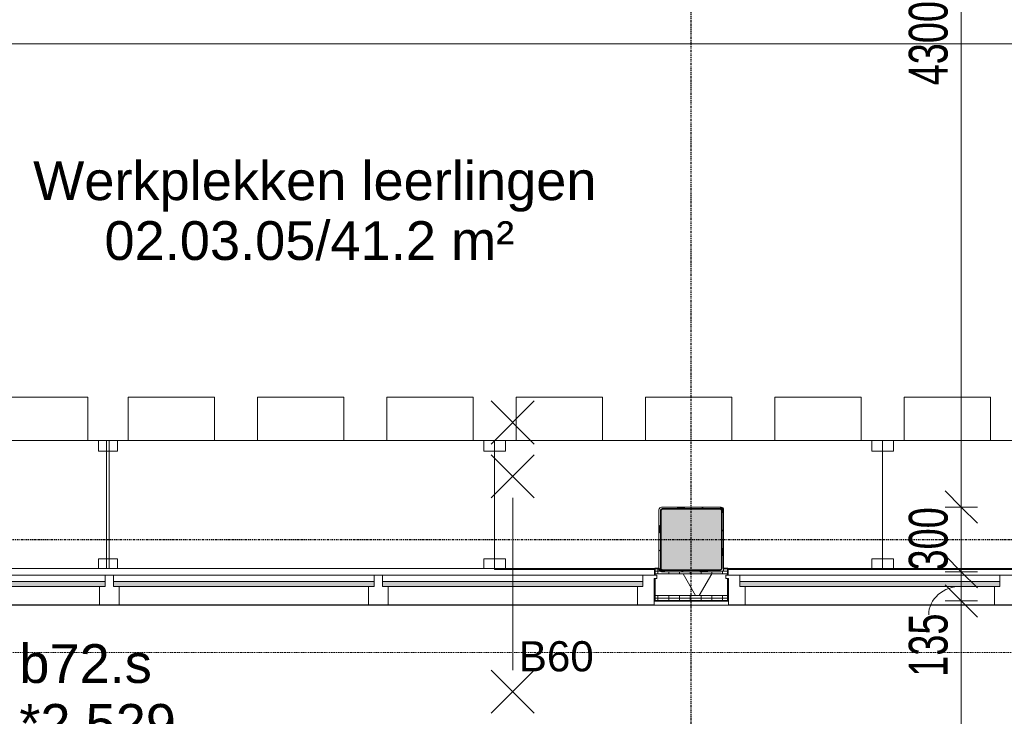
# Model space of a CAD drawing. Header units: millimetres. Extents: x -80560 to 110805, y -11020 to 52719.
# Tile 104 of 182: x 58779 to 63347, y 34379 to 37613. Entities that reach past the tile are written whole.
import ezdxf

# ---------------------------------------------------------------- set-up
doc = ezdxf.new("R2010")
doc.units = ezdxf.units.MM
for name, pattern in [('CENTER2', [20, 8, -4, 4, -4]), ('DASHDOT2', [8, 4, -2, 0, -2]), ('DASHED2', [6, 4, -2]), ('DASHED2-1', [3, 2, -1])]:
    doc.linetypes.add(name, pattern=pattern)
for name, color, linetype, lineweight in [('A-ANNO-DIMS', 211, 'Continuous', 9), ('A-ANNO-DIMS-100', 211, 'Continuous', 9), ('A-ANNO-NOTE', 131, 'Continuous', 18), ('A-AREA', 32, 'DASHED2', 18), ('A-AREA-IDEN', 2, 'Continuous', 9), ('A-DETL-GENF', 92, 'Continuous', 18), ('A-DETL-MBND', 5, 'Continuous', 18), ('A-DOOR', 31, 'Continuous', 18), ('A-FLOR-HRAL', 11, 'Continuous', 18), ('A-GLAZ', 151, 'Continuous', 18), ('A-GLAZ-IDEN', 152, 'Continuous', 18), ('A-WALL', 113, 'Continuous', 35), ('A-WALL-PATT', 111, 'Continuous', 35), ('I-FURN', 30, 'Continuous', 18), ('I-WALL', 2, 'Continuous', 18), ('S-COLS', 52, 'Continuous', 18), ('S-GRID', 1, 'Continuous', 9)]:
    doc.layers.add(name, color=color, linetype=linetype, lineweight=lineweight)
doc.styles.add('Arial', font='arial.ttf', dxfattribs={"height": 180})
doc.styles.add('Arial_1', font='arial.ttf', dxfattribs={"height": 140})
doc.styles.add('Arial_6', font='arial.ttf', dxfattribs={"width": 0.7, "height": 180})
doc.dimstyles.new('n3o_1_8_1', dxfattribs={"dimscale": 304.8, "dimtxt": 183.646692, "dimasz": 0.492126, "dimexe": 0.246063, "dimexo": 0.0625, "dimgap": 0.032808, "dimtad": 1, "dimdec": 0, "dimdsep": 46, "dimtxsty": 'Arial_6', "dimblk1": 'OBLIQUE', "dimblk2": 'OBLIQUE', "dimsah": 1, "dimcen": 0.09, "dimdle": 0.246063, "dimazin": 0, "dimtfac": 1, "dimtdec": 4, "dimtix": 1, "dimtmove": 1, "dimatfit": 3, "dimfxl": 0.246063, "dimfxlon": 1, "dimtvp": 1, "dimtolj": 1, "dimtzin": 0, "dimarcsym": 2})
doc.dimstyles.new('n3o_1_8_3', dxfattribs={"dimscale": 304.8, "dimtxt": 183.646692, "dimasz": 0.492126, "dimexe": 0.246063, "dimexo": 0.0625, "dimgap": 0.032808, "dimtad": 1, "dimdec": 0, "dimdsep": 46, "dimtxsty": 'Arial_6', "dimblk1": 'OBLIQUE', "dimblk2": 'OBLIQUE', "dimsah": 1, "dimcen": 0.09, "dimdle": 0.246063, "dimazin": 0, "dimtfac": 1, "dimtdec": 4, "dimtix": 1, "dimtmove": 0, "dimatfit": 3, "dimfxl": 0.246063, "dimfxlon": 1, "dimtvp": 1, "dimtolj": 1, "dimtzin": 0, "dimarcsym": 2})
pattern_1 = [(270, (61239.82, 35065), (50, 1e-13), [])]

# ---------------------------------------------------------------- blocks, each defined once
blk = doc.blocks.new('NLRS_28_SCO_UN_staalkolom koker betongevuld_gen_CGA - kolom A-V450-DO_02 tweede verdieping')
at = {"layer": 'S-COLS', "lineweight": 5}
h = blk.add_hatch(dxfattribs=at)
h.set_pattern_fill('FP_154', color=256, style=0, pattern_type=2)
h.set_pattern_definition([(45, (-37000, -35200), (-99.99975, 99.99975), []), (45, (-36915, -35200), (-99.99975, 99.99975), []), (45, (-36910, -35200), (-99.99975, 99.99975), []), (45, (-36905, -35200), (-99.99975, 99.99975), []), (45, (-36900, -35200), (-99.99975, 99.99975), []), (45, (-36895, -35200), (-99.99975, 99.99975), []), (45, (-36890, -35200), (-99.99975, 99.99975), []), (45, (-36885, -35200), (-99.99975, 99.99975), [])])
h.paths.add_polyline_path([(138, -150), (146.5, -146.5), (150, -138), (150, 138), (146.5, 146.5), (138, 150), (-138, 150), (-146.5, 146.5), (-150, 138), (-150, -138), (-146.5, -146.5), (-138, -150), (-42.6, -150)], flags=0)
h.paths.add_polyline_path([(134, -142), (-134, -142), (-139.7, -139.7), (-142, -134), (-142, 134), (-139.7, 139.7), (-134, 142), (134, 142), (139.7, 139.7), (142, 134), (142, -134), (139.7, -139.7)], flags=0)
at = {"layer": 'S-COLS', "lineweight": 9}
blk.add_hatch(color=256, dxfattribs=at).paths.add_polyline_path([(-42.6, -142), (134, -142), (139.7, -139.7), (142, -134), (142, 134), (139.7, 139.7), (134, 142), (-134, 142), (-139.7, 139.7), (-142, 134), (-142, -134), (-139.7, -139.7), (-134, -142)], flags=0)
at = {"layer": 'S-COLS'}
for p, q in [((-150, 138), (-150, -138)), ((138, 150), (-138, 150)), ((-134, 142), (134, 142)), ((150, -138), (150, 138)), ((-142, -134), (-142, 134)), ((142, 134), (142, -134)), ((-138, -150), (138, -150)), ((134, -142), (-134, -142))]:
    blk.add_line(p, q, dxfattribs=at)
at = {"layer": 'S-COLS', "lineweight": 35}
for p, q in [((134, 142), (-134, 142)), ((-142, 134), (-142, -134)), ((142, -134), (142, 134)), ((-134, -142), (134, -142))]:
    blk.add_line(p, q, dxfattribs=at)
at = {"layer": 'S-COLS'}
for centre, radius, start, end in [((-138, 138), 12, 90, 180), ((-134, 134), 8, 90, 180), ((134, 134), 8, 0, 90), ((138, 138), 12, 0, 90), ((-134, -134), 8, 180, 270), ((134, -134), 8, 270, 0), ((-138, -138), 12, 180, 270), ((138, -138), 12, 270, 360)]:
    blk.add_arc(centre, radius, start, end, dxfattribs=at)
at = {"layer": 'S-COLS', "lineweight": 35}
for centre, start, end in [((-134, 134), 90, 180), ((134, 134), 360, 90), ((-134, -134), 180, 270), ((134, -134), 270, 360)]:
    blk.add_arc(centre, 8, start, end, dxfattribs=at)
blk = doc.blocks.new('19112_SW_LeonardoCollege_R2020_rvt-1-DO_02 tweede verdieping')
at = {"color": 9, "lineweight": 9}
blk.add_blockref('NLRS_28_SCO_UN_staalkolom koker betongevuld_gen_CGA - kolom A-V450-DO_02 tweede verdieping', (37000, 35200), dxfattribs=at)
blk = doc.blocks.new('70_EHA_GEN_Aula tables - 70_EHA_GEN_workplaces tables-30219671-DO_02 tweede verdieping')
at = {"layer": 'I-FURN'}
for p, q in [((-900, 295), (-900, 250)), ((-900, 250), (-900, 295)), ((-900, 295), (-900, 250)), ((-900, 250), (-900, 295)), ((-850, 250), (-850, 295)), ((-850, 295), (-850, 250)), ((850, 295), (850, 250)), ((850, 250), (850, 295)), ((900, 250), (900, 295)), ((900, 295), (900, 250)), ((900, -300), (900, 295)), ((900, 295), (900, -300)), ((-900, 250), (-850, 250)), ((-850, 250), (-900, 250)), ((-900, 250), (-900, -250)), ((-900, -250), (-900, 250)), ((850, 250), (887.5, 250)), ((887.5, 250), (850, 250)), ((887.5, 250), (900, 250)), ((900, 250), (887.5, 250)), ((-850, -250), (-900, -250)), ((-900, -250), (-900, -300)), ((-900, -300), (-900, -250)), ((-900, -250), (-850, -250)), ((-900, -250), (-900, -300)), ((-900, -300), (-900, -250)), ((-850, -300), (-850, -250)), ((-850, -250), (-850, -300)), ((887.5, -250), (850, -250)), ((850, -250), (850, -300)), ((850, -300), (850, -250)), ((850, -250), (887.5, -250)), ((900, -250), (887.5, -250)), ((887.5, -250), (900, -250)), ((900, -300), (900, -250)), ((900, -250), (900, -300)), ((-900, -300), (-850, -300)), ((-850, -300), (-900, -300)), ((-900, -300), (900, -300)), ((887.5, -300), (-900, -300)), ((-800, -300), (-800, -500)), ((-400, -500), (-400, -300)), ((-200, -300), (-200, -500)), ((200, -500), (200, -300)), ((400, -500), (400, -300)), ((800, -300), (800, -500)), ((850, -300), (887.5, -300)), ((887.5, -300), (850, -300)), ((887.5, -300), (900, -300)), ((900, -300), (887.5, -300)), ((900, -300), (887.5, -300)), ((-800, -500), (-400, -500)), ((-200, -500), (200, -500)), ((800, -500), (400, -500))]:
    blk.add_line(p, q, dxfattribs=at)
blk = doc.blocks.new('70_EHA_GEN_Aula tables - 70_EHA_GEN_workplaces tables-V4-DO_02 tweede verdieping')
at = {"layer": 'I-FURN'}
for p, q in [((-900, 295), (-900, 250)), ((-900, 250), (-900, 295)), ((-900, 295), (-900, -300)), ((-900, -300), (-900, 295)), ((-850, 250), (-850, 295)), ((-850, 295), (-850, 250)), ((850, 295), (850, 250)), ((850, 250), (850, 295)), ((900, 250), (900, 295)), ((900, 295), (900, 250)), ((900, -300), (900, 295)), ((900, 295), (900, -300)), ((-900, 250), (-887.5, 250)), ((-887.5, 250), (-900, 250)), ((-887.5, 250), (-850, 250)), ((-850, 250), (-887.5, 250)), ((850, 250), (898.75, 250)), ((898.75, 250), (850, 250)), ((898.75, 250), (900, 250)), ((900, 250), (898.75, 250)), ((-887.5, -250), (-900, -250)), ((-900, -250), (-900, -300)), ((-900, -300), (-900, -250)), ((-900, -250), (-887.5, -250)), ((-850, -250), (-887.5, -250)), ((-887.5, -250), (-850, -250)), ((-850, -300), (-850, -250)), ((-850, -250), (-850, -300)), ((898.75, -250), (850, -250)), ((850, -250), (850, -300)), ((850, -300), (850, -250)), ((850, -250), (898.75, -250)), ((900, -250), (898.75, -250)), ((898.75, -250), (900, -250)), ((900, -300), (900, -250)), ((900, -250), (900, -300)), ((-900, -300), (-887.5, -300)), ((-887.5, -300), (-900, -300)), ((-900, -300), (900, -300)), ((-887.5, -300), (-900, -300)), ((-887.5, -300), (-850, -300)), ((-850, -300), (-887.5, -300)), ((898.75, -300), (-887.5, -300)), ((-800, -300), (-800, -500)), ((-400, -500), (-400, -300)), ((-200, -300), (-200, -500)), ((200, -500), (200, -300)), ((400, -500), (400, -300)), ((800, -300), (800, -500)), ((850, -300), (898.75, -300)), ((898.75, -300), (850, -300)), ((898.75, -300), (900, -300)), ((900, -300), (898.75, -300)), ((900, -300), (898.75, -300)), ((-800, -500), (-400, -500)), ((-200, -500), (200, -500)), ((800, -500), (400, -500))]:
    blk.add_line(p, q, dxfattribs=at)
blk = doc.blocks.new('Railing - Railing-30400537-DO_02 tweede verdieping')
at = {"layer": 'A-DETL-MBND'}
blk.add_line((33105, 34895), (43940, 34895), dxfattribs=at)
blk = doc.blocks.new('70_EHA_GEN_Aula tables - 70_EHA_GEN_workplaces tables-V7-DO_02 tweede verdieping')
at = {"layer": 'I-FURN'}
for p, q in [((-182.5, 300), (-900, 300)), ((-900, 300), (-900, -300)), ((-900, 295), (-900, 250)), ((-900, 250), (-900, 295)), ((-900, -300), (-900, 295)), ((-850, 250), (-850, 295)), ((-850, 295), (-850, 250)), ((900, 300), (157.5, 300)), ((850, 295), (850, 250)), ((850, 250), (850, 295)), ((900, -300), (900, 300)), ((900, 250), (900, 295)), ((900, 295), (900, 250)), ((900, 295), (900, -300)), ((-900, 250), (-850, 250)), ((-850, 250), (-900, 250)), ((850, 250), (900, 250)), ((900, 250), (850, 250)), ((-850, -250), (-900, -250)), ((-900, -250), (-900, -300)), ((-900, -300), (-900, -250)), ((-900, -250), (-850, -250)), ((-850, -300), (-850, -250)), ((-850, -250), (-850, -300)), ((900, -250), (850, -250)), ((850, -250), (850, -300)), ((850, -300), (850, -250)), ((850, -250), (900, -250)), ((900, -300), (900, -250)), ((900, -250), (900, -300)), ((-900, -300), (-850, -300)), ((-850, -300), (-900, -300)), ((-900, -300), (900, -300)), ((900, -300), (-900, -300)), ((-800, -300), (-800, -500)), ((-400, -500), (-400, -300)), ((-200, -300), (-200, -500)), ((200, -500), (200, -300)), ((400, -500), (400, -300)), ((800, -300), (800, -500)), ((850, -300), (900, -300)), ((900, -300), (850, -300)), ((-800, -500), (-400, -500)), ((-200, -500), (200, -500)), ((800, -500), (400, -500))]:
    blk.add_line(p, q, dxfattribs=at)
blk = doc.blocks.new('70_EHA_GEN_Aula tables - 70_EHA_GEN_workplaces tables-V8-DO_02 tweede verdieping')
at = {"layer": 'I-FURN'}
for p, q in [((900, 300), (-900, 300)), ((-900, 300), (-900, -300)), ((-900, 295), (-900, 250)), ((-900, 250), (-900, 295)), ((-900, -300), (-900, 295)), ((-850, 250), (-850, 295)), ((-850, 295), (-850, 250)), ((850, 295), (850, 250)), ((850, 250), (850, 295)), ((900, -300), (900, 300)), ((900, 250), (900, 295)), ((900, 295), (900, 250)), ((900, 295), (900, -300)), ((-900, 250), (-850, 250)), ((-850, 250), (-900, 250)), ((850, 250), (900, 250)), ((900, 250), (850, 250)), ((-850, -250), (-900, -250)), ((-900, -250), (-900, -300)), ((-900, -300), (-900, -250)), ((-900, -250), (-850, -250)), ((-850, -300), (-850, -250)), ((-850, -250), (-850, -300)), ((900, -250), (850, -250)), ((850, -250), (850, -300)), ((850, -300), (850, -250)), ((850, -250), (900, -250)), ((900, -300), (900, -250)), ((900, -250), (900, -300)), ((-900, -300), (-850, -300)), ((-850, -300), (-900, -300)), ((-900, -300), (900, -300)), ((900, -300), (-900, -300)), ((-800, -300), (-800, -500)), ((-400, -500), (-400, -300)), ((-200, -300), (-200, -500)), ((200, -500), (200, -300)), ((400, -500), (400, -300)), ((800, -300), (800, -500)), ((850, -300), (900, -300)), ((900, -300), (850, -300)), ((-800, -500), (-400, -500)), ((-200, -500), (200, -500)), ((800, -500), (400, -500))]:
    blk.add_line(p, q, dxfattribs=at)
blk = doc.blocks.new('32_n3o_raam_h1xb4 - 90x139_25_M_1740x5080-33465253-DO_02 tweede verdieping')
at = {"layer": 'A-GLAZ'}
for p, q in [((-2528, 94), (-2450, 94)), ((-2528, -28), (-2528, 94)), ((-2450, 94), (-2450, 9)), ((-1293, 94), (-2450, 94)), ((-1293, 94), (-1203, 94)), ((-1293, 9), (-1293, 94)), ((-1203, 94), (-1203, 9)), ((-45, 94), (-1203, 94)), ((-45, 94), (45, 94)), ((-45, 9), (-45, 94)), ((45, 94), (45, 9)), ((1203, 94), (45, 94)), ((1203, 94), (1293, 94)), ((1293, 94), (1293, 9)), ((2450, 94), (1293, 94)), ((2450, 94), (2528, 94)), ((2450, 9), (2450, 94)), ((2528, 94), (2528, -28)), ((-2540, -28), (-2528, -28)), ((-2540, -45), (-2540, -28)), ((-2475, -45), (-2540, -45)), ((-2475, -15), (-2475, -45)), ((-2475, -45), (-1268, -45)), ((-1268, -45), (-1268, -15)), ((-1228, -45), (-1268, -45)), ((-1228, -15), (-1228, -45)), ((-1228, -45), (-20, -45)), ((-20, -45), (-20, -15)), ((20, -45), (-20, -45)), ((20, -15), (20, -45)), ((20, -45), (1228, -45)), ((1268, -45), (1228, -45)), ((1268, -15), (1268, -45)), ((1268, -45), (2475, -45)), ((2475, -45), (2475, -15)), ((2540, -45), (2475, -45)), ((2528, -28), (2540, -28)), ((2540, -28), (2540, -45))]:
    blk.add_line(p, q, dxfattribs=at)
blk = doc.blocks.new('30_n3o_raam_vast - 24mm_60min-33018488-DO_02 tweede verdieping')
at = {"layer": 'A-DOOR'}
blk.add_hatch(color=256, dxfattribs=at).paths.add_polyline_path([(-1208, 0), (-1208, -24), (0, -24), (0, 0), (-288.1, 0)], flags=0)
for p, q in [((-1208, -24), (-1208, 0)), ((-1208, 0), (0, 0)), ((0, 0), (0, -24)), ((0, -24), (-1208, -24))]:
    blk.add_line(p, q, dxfattribs=at)
blk = doc.blocks.new('30_n3o_raam_vast - 24mm_60min-33018478-DO_02 tweede verdieping')
at = {"layer": 'A-DOOR'}
blk.add_hatch(color=256, dxfattribs=at).paths.add_polyline_path([(-1207, 0), (-1207, -24), (0, -24), (0, 0), (-1021, 0)], flags=0)
for p, q in [((-1207, -24), (-1207, 0)), ((-1207, 0), (0, 0)), ((0, 0), (0, -24)), ((0, -24), (-1207, -24))]:
    blk.add_line(p, q, dxfattribs=at)
blk = doc.blocks.new('01_n3o_symbool_lijn_met_tekst - brandwerend_B60-34231496-DO_02 tweede verdieping')
at = {"layer": 'A-DETL-GENF', "color": 3, "linetype": 'DASHDOT2'}
blk.add_line((0, 0), (14897.5, 0), dxfattribs=at)
blk = doc.blocks.new('DIMBLOCK371-DO_02 tweede verdieping')
at = {"layer": 'A-ANNO-DIMS-100'}
for p, q in [((63147.3, 39650), (63072.3, 39725)), ((63222.3, 39650), (63072.3, 39650)), ((63147.3, 39650), (63147.3, 35350)), ((63147.3, 39650), (63222.3, 39575)), ((63147.3, 39650), (63222.3, 39650)), ((63147.3, 35350), (63072.3, 35425)), ((63072.3, 35350), (63222.3, 35350)), ((63147.3, 35350), (63072.3, 35350)), ((63147.3, 35350), (63222.3, 35275))]:
    blk.add_line(p, q, dxfattribs=at)
at = {"layer": 'A-ANNO-DIMS-100', "color": 0, "insert": (62903.7, 37307.9), "char_height": 180, "width": 461.094, "attachment_point": 1, "rotation": 90, "line_spacing_factor": 0.941778, "style": 'Arial_6'}
blk.add_mtext('4300', dxfattribs=at)
blk = doc.blocks.new('_Oblique')
at = {"color": 0, "linetype": 'ByBlock', "lineweight": -2}
blk.add_line((-0.5, -0.5), (0.5, 0.5), dxfattribs=at)
blk = doc.blocks.new('DIMBLOCK372-DO_02 tweede verdieping')
at = {"layer": 'A-ANNO-DIMS-100'}
for p, q in [((63147.3, 35350), (63072.3, 35425)), ((63072.3, 35350), (63222.3, 35350)), ((63147.3, 35350), (63072.3, 35350)), ((63147.3, 35350), (63147.3, 35050)), ((63147.3, 35350), (63222.3, 35275)), ((63147.3, 35050), (63072.3, 35125)), ((63072.3, 35050), (63222.3, 35050)), ((63147.3, 35050), (63072.3, 35050)), ((63147.3, 35050), (63222.3, 34975))]:
    blk.add_line(p, q, dxfattribs=at)
at = {"layer": 'A-ANNO-DIMS-100', "color": 0, "insert": (62903.7, 35055.9), "char_height": 180, "width": 345.821, "attachment_point": 1, "rotation": 90, "line_spacing_factor": 0.941778, "style": 'Arial_6'}
blk.add_mtext('300', dxfattribs=at)
blk = doc.blocks.new('DIMBLOCK373-DO_02 tweede verdieping')
at = {"layer": 'A-ANNO-DIMS-100'}
for p, q in [((63147.3, 35050), (63072.3, 35125)), ((63072.3, 35050), (63222.3, 35050)), ((63147.3, 35050), (63072.3, 35050)), ((63147.3, 35050), (63147.3, 34915)), ((63147.3, 35050), (63222.3, 34975)), ((63147.3, 34915), (63072.3, 34990)), ((63222.3, 34915), (63072.3, 34915)), ((63147.3, 34915), (63222.3, 34840)), ((63147.3, 34915), (63222.3, 34915))]:
    blk.add_line(p, q, dxfattribs=at)
blk.add_ellipse((63147.3, 34850.8), major_axis=(151.3, 0), ratio=0.870774, start_param=1.570796, end_param=3.141593, dxfattribs=at)
at = {"layer": 'A-ANNO-DIMS-100', "color": 0, "insert": (62903.7, 34562.6), "char_height": 180, "width": 345.821, "attachment_point": 1, "rotation": 90, "line_spacing_factor": 0.941778, "style": 'Arial_6'}
blk.add_mtext('135', dxfattribs=at)
blk = doc.blocks.new('DIMBLOCK374-DO_02 tweede verdieping')
at = {"layer": 'A-ANNO-DIMS-100'}
for p, q in [((63147.3, 34915), (63072.3, 34990)), ((63222.3, 34915), (63072.3, 34915)), ((63147.3, 34915), (63147.3, 22885)), ((63147.3, 34915), (63222.3, 34840)), ((63147.3, 34915), (63222.3, 34915)), ((63147.3, 22885), (63072.3, 22960)), ((63222.3, 22885), (63072.3, 22885)), ((63147.3, 22885), (63222.3, 22810)), ((63147.3, 22885), (63222.3, 22885))]:
    blk.add_line(p, q, dxfattribs=at)
at = {"layer": 'A-ANNO-DIMS-100', "color": 0, "insert": (62903.7, 28659.8), "char_height": 180, "width": 576.368, "attachment_point": 1, "rotation": 90, "line_spacing_factor": 0.941778, "style": 'Arial_6'}
blk.add_mtext('12030', dxfattribs=at)

msp = doc.modelspace()

# ---------------------------------------------------------------- hatches: boundary and pattern name
at = {"layer": 'A-WALL-PATT', "lineweight": 18}
h = msp.add_hatch(dxfattribs=at)
h.set_pattern_fill('FP_45', color=256, angle=-270, style=0, pattern_type=2)
h.set_pattern_definition(pattern_1)
h.paths.add_polyline_path([(68606.7, 35052.5), (68834.8, 35052.5), (68834.8, 35065), (67444.8, 35065), (67444.1, 35060.3), (67441.3, 35053.5), (67441.3, 35052.5), (68313, 35052.5)], flags=0)
h.paths.add_polyline_path([(67150.8, 35052.5), (67148.3, 35053.5), (67144.8, 35065), (67124.8, 35065), (67124.8, 35052.5), (67148.3, 35052.5)], flags=0)
h.paths.add_polyline_path([(61750.8, 35052.5), (61748.3, 35053.5), (61744.8, 35065), (61724.8, 35065), (61724.8, 35052.5), (61748.3, 35052.5)], flags=0)
h.paths.add_polyline_path([(62044.8, 35052.5), (62064.8, 35053.5), (62064.8, 35065), (62044.8, 35064.3), (62044.1, 35060.3), (62041.3, 35053.5), (62041.3, 35052.5)], flags=0)
h.paths.add_polyline_path([(56348.3, 35052.5), (56348.3, 35053.5), (56344.8, 35065), (56324.8, 35065), (56324.8, 35052.5)], flags=0)
h.paths.add_polyline_path([(56638.9, 35052.5), (56664.8, 35053.5), (56664.8, 35065), (56644.8, 35064.3), (56644.1, 35060.3), (56641.3, 35053.5)], flags=0)
h.paths.add_polyline_path([(55009.8, 35052.5), (55009.8, 35065), (53494.8, 35065), (53494.8, 35052.5), (53629.4, 35052.5)], flags=0)
h = msp.add_hatch(dxfattribs=at)
h.set_pattern_fill('FP_45', color=256, angle=-270, style=0, pattern_type=2)
h.set_pattern_definition(pattern_1)
h.paths.add_polyline_path([(68606.7, 35040), (68834.8, 35040), (68834.8, 35052.5), (67438.9, 35052.5), (67432, 35050), (67155.2, 35050.7), (67148.3, 35052.5), (67124.8, 35052.5), (67124.8, 35040), (68313, 35040)], flags=0)
h.paths.add_polyline_path([(61758.4, 35040), (62064.8, 35040), (62064.8, 35052.5), (62038.9, 35052.5), (62032.8, 35050), (61755.2, 35050.7), (61748.3, 35052.5), (61724.8, 35052.5), (61724.8, 35040), (61756.8, 35040)], flags=0)
h.paths.add_polyline_path([(56631.2, 35040), (56664.8, 35040), (56664.8, 35052.5), (56636.3, 35051.5), (56632.8, 35050), (56355.2, 35050.7), (56348.3, 35052.5), (56324.8, 35052.5), (56324.8, 35040), (56628.8, 35040)], flags=0)
h.paths.add_polyline_path([(55009.8, 35040), (55009.8, 35052.5), (53494.8, 35052.5), (53494.8, 35040), (53629.4, 35040)], flags=0)
h = msp.add_hatch(dxfattribs=at)
h.set_pattern_fill('FP_2', color=256, style=0, pattern_type=2)
h.set_pattern_definition([(60, (24894.82, 0), (-274.963, 158.75), []), (120, (24894.82, 0), (-274.963, -158.75), [])])
h.paths.add_polyline_path([(68834.8, 34940), (68834.8, 35040), (67124.8, 35040), (67124.8, 35035), (67134.8, 35035), (67134.8, 35018), (67124.8, 35018), (67124.8, 34940), (68606.7, 34940)], flags=0)
h.paths.add_polyline_path([(61724.8, 34940), (62064.8, 34940), (62064.8, 35018), (62054.8, 35018), (62054.8, 35035), (62064.8, 35035), (62064.8, 35040), (61724.8, 35040), (61724.8, 35035), (61734.8, 35035), (61734.8, 35018), (61724.8, 35018)], flags=0)
h.paths.add_polyline_path([(56566.2, 34940), (56664.8, 34940), (56664.8, 35018), (56654.8, 35018), (56654.8, 35035), (56664.8, 35035), (56664.8, 35040), (56324.8, 35040), (56324.8, 35035), (56334.8, 35035), (56334.8, 35018), (56324.8, 35018), (56324.8, 34940)], flags=0)
h.paths.add_polyline_path([(54999.8, 34940), (55009.8, 34940), (55009.8, 35018), (54999.8, 35018), (54999.8, 35035), (55009.8, 35035), (55009.8, 35040), (53494.8, 35040), (53494.8, 34940), (53629.4, 34940)], flags=0)
h = msp.add_hatch(dxfattribs=at)
h.set_pattern_fill('FP_45', color=256, angle=-270, style=0, pattern_type=2)
h.set_pattern_definition(pattern_1)
h.paths.add_polyline_path([(68834.8, 34927.5), (68834.8, 34940), (67124.8, 34940), (67124.8, 34927.5), (68606.7, 34927.5)], flags=0)
h.paths.add_polyline_path([(61724.8, 34927.5), (62064.8, 34927.5), (62064.8, 34940), (61724.8, 34940)], flags=0)
h.paths.add_polyline_path([(56664.8, 34927.5), (56664.8, 34940), (56324.8, 34940), (56324.8, 34927.5), (56566.2, 34927.5)], flags=0)
h.paths.add_polyline_path([(55009.8, 34927.5), (55009.8, 34940), (53494.8, 34940), (53494.8, 34927.5), (53629.4, 34927.5)], flags=0)
h = msp.add_hatch(dxfattribs=at)
h.set_pattern_fill('FP_45', color=256, angle=-270, style=0, pattern_type=2)
h.set_pattern_definition(pattern_1)
h.paths.add_polyline_path([(68834.8, 34915), (68834.8, 34927.5), (67124.8, 34927.5), (67124.8, 34915), (67725.7, 34915)], flags=0)
h.paths.add_polyline_path([(61852.3, 34915), (62064.8, 34915), (62064.8, 34927.5), (61724.8, 34927.5), (61724.8, 34915)], flags=0)
h.paths.add_polyline_path([(56664.8, 34915), (56664.8, 34927.5), (56324.8, 34927.5), (56324.8, 34915)], flags=0)
h.paths.add_polyline_path([(55009.8, 34915), (55009.8, 34927.5), (53494.8, 34927.5), (53494.8, 34915), (53629.4, 34915)], flags=0)

# ---------------------------------------------------------------- linework, layer by layer
at = {"layer": 'A-ANNO-NOTE', "lineweight": 9}
for p, q in [((61166.3, 35843), (60966.3, 35643)), ((60966.3, 35843), (61166.3, 35643)), ((61166.3, 35593), (60966.3, 35393)), ((60966.3, 35593), (61166.3, 35393)), ((61066.3, 34593), (61066.3, 35393)), ((61166.3, 34393), (60966.3, 34593)), ((60966.3, 34393), (61166.3, 34593))]:
    msp.add_line(p, q, dxfattribs=at)
at = {"layer": 'A-AREA', "linetype": 'DASHED2-1'}
msp.add_line((70413.8, 37500), (53614.3, 37500), dxfattribs=at)
at = {"layer": 'A-WALL', "lineweight": 18}
for p, q in [((61750.8, 35052.5), (61724.8, 35052.5)), ((62064.8, 35040), (61724.8, 35040)), ((62064.8, 35052.5), (62038.9, 35052.5)), ((62064.8, 34940), (61724.8, 34940)), ((62064.8, 34927.5), (61724.8, 34927.5))]:
    msp.add_line(p, q, dxfattribs=at)
at = {"layer": 'I-WALL'}
for p, q in [((56664.8, 35065), (61724.8, 35065)), ((62064.8, 35065), (67124.8, 35065)), ((61724.8, 34915), (61722.8, 34915)), ((62066.8, 34915), (62064.8, 34915))]:
    msp.add_line(p, q, dxfattribs=at)
at = {"layer": 'I-WALL', "lineweight": 35}
for p, q in [((61744.9, 35065), (61724.8, 35065)), ((61724.8, 35065), (61724.8, 35035)), ((62064.8, 35065), (62044.7, 35065)), ((62064.8, 35035), (62064.8, 35065)), ((61724.8, 35018), (61724.8, 34915)), ((62064.8, 34915), (62064.8, 35018)), ((61724.8, 34915), (62064.8, 34915))]:
    msp.add_line(p, q, dxfattribs=at)
at = {"layer": 'S-GRID', "linetype": 'CENTER2', "lineweight": 25}
for p, q in [((61894.8, 4383.3), (61894.8, 52119.1)), ((29945.3, 35200), (110204.9, 35200))]:
    msp.add_line(p, q, dxfattribs=at)

# ---------------------------------------------------------------- block references
at = {"color": 250, "lineweight": 5}
msp.add_blockref('19112_SW_LeonardoCollege_R2020_rvt-1-DO_02 tweede verdieping', (24894.8, 0), dxfattribs=at)
at = {"layer": 'A-DETL-GENF', "color": 3, "linetype": 'DASHDOT2'}
msp.add_blockref('01_n3o_symbool_lijn_met_tekst - brandwerend_B60-34231496-DO_02 tweede verdieping', (53774.8, 34675), dxfattribs=at)
at = {"layer": 'A-DOOR', "rotation": 180}
for name, p in [('30_n3o_raam_vast - 24mm_60min-33018488-DO_02 tweede verdieping', (57966.8, 34981)), ('30_n3o_raam_vast - 24mm_60min-33018488-DO_02 tweede verdieping', (59214.8, 34981)), ('30_n3o_raam_vast - 24mm_60min-33018478-DO_02 tweede verdieping', (60462.8, 34981)), ('30_n3o_raam_vast - 24mm_60min-33018478-DO_02 tweede verdieping', (62119.8, 34981))]:
    msp.add_blockref(name, p, dxfattribs=at)
at = {"layer": 'A-FLOR-HRAL'}
msp.add_blockref('Railing - Railing-30400537-DO_02 tweede verdieping', (24894.8, 0), dxfattribs=at)
at = {"layer": 'A-GLAZ', "rotation": 180}
for p in [(59194.8, 34990), (64594.8, 34990)]:
    msp.add_blockref('32_n3o_raam_h1xb4 - 90x139_25_M_1740x5080-33465253-DO_02 tweede verdieping', p, dxfattribs=at)
at = {"layer": 'I-FURN', "rotation": 180}
for name, p in [('70_EHA_GEN_Aula tables - 70_EHA_GEN_workplaces tables-V4-DO_02 tweede verdieping', (58294.8, 35360)), ('70_EHA_GEN_Aula tables - 70_EHA_GEN_workplaces tables-30219671-DO_02 tweede verdieping', (60082.3, 35360)), ('70_EHA_GEN_Aula tables - 70_EHA_GEN_workplaces tables-V7-DO_02 tweede verdieping', (61882.3, 35360)), ('70_EHA_GEN_Aula tables - 70_EHA_GEN_workplaces tables-V8-DO_02 tweede verdieping', (63682.3, 35360))]:
    msp.add_blockref(name, p, dxfattribs=at)

# ---------------------------------------------------------------- texts
at = {"layer": 'A-ANNO-NOTE', "color": 3, "linetype": 'DASHDOT2', "insert": (61094.3, 34727.8), "char_height": 140, "width": 408.861, "attachment_point": 1, "style": 'Arial_1'}
msp.add_mtext('B60', dxfattribs=at)
at = {"layer": 'A-AREA-IDEN', "char_height": 180, "attachment_point": 1, "style": 'Arial'}
for s, insert, width in [('Werkplekken leerlingen', (58841.4, 36955.2), 3062.446), ('02.03.05/41.2 m²', (59172.2, 36677.4), 2260.759)]:
    msp.add_mtext(s, dxfattribs=dict(at, insert=insert, width=width))
at = {"layer": 'A-GLAZ-IDEN', "lineweight": 9, "char_height": 180, "attachment_point": 1, "style": 'Arial'}
for s, insert, width in [('b72.s', (58777.1, 34713.9), 729.536), ('*2.529', (58777.1, 34436.1), 865.822)]:
    msp.add_mtext(s, dxfattribs=dict(at, insert=insert, width=width))

# ---------------------------------------------------------------- dimensions: what is measured, and where the dimension line sits
at = {"layer": 'A-ANNO-DIMS'}
for base, p1, p2, override, picture, middle in [((63147.3, 35350), (63222.3, 39650), (63072.3, 35350), {"dimpost": '<>', "dimfxl": 4302.615484}, 'DIMBLOCK371-DO_02 tweede verdieping', (63045.4, 37500)), ((63147.3, 35050), (63072.3, 35350), (63072.3, 35050), {"dimpost": '<>', "dimfxl": 300}, 'DIMBLOCK372-DO_02 tweede verdieping', (63045.4, 35200)), ((63147.3, 22885), (63222.3, 34915), (63222.3, 22885), {"dimpost": '<>', "dimfxl": 12030}, 'DIMBLOCK374-DO_02 tweede verdieping', (63045.4, 28900))]:
    dim = msp.add_linear_dim(base=base, p1=p1, p2=p2, angle=90, dimstyle='n3o_1_8_3', override=override, dxfattribs=at)
    dim.commit()
    dim.dimension.update_dxf_attribs({"geometry": picture, "text_midpoint": middle})
dim = msp.add_linear_dim(base=(63147.3, 34915), p1=(63072.3, 35050), p2=(63222.3, 34915), angle=90, dimstyle='n3o_1_8_1', override={"dimpost": '<>', "dimfxl": 201.804361}, dxfattribs=at)
dim.commit()
dim.dimension.update_dxf_attribs({"geometry": 'DIMBLOCK373-DO_02 tweede verdieping', "text_midpoint": (63023.7, 34735.5), "dimtype": 160, "text_rotation": 90})

doc.saveas('drawing.dxf')
